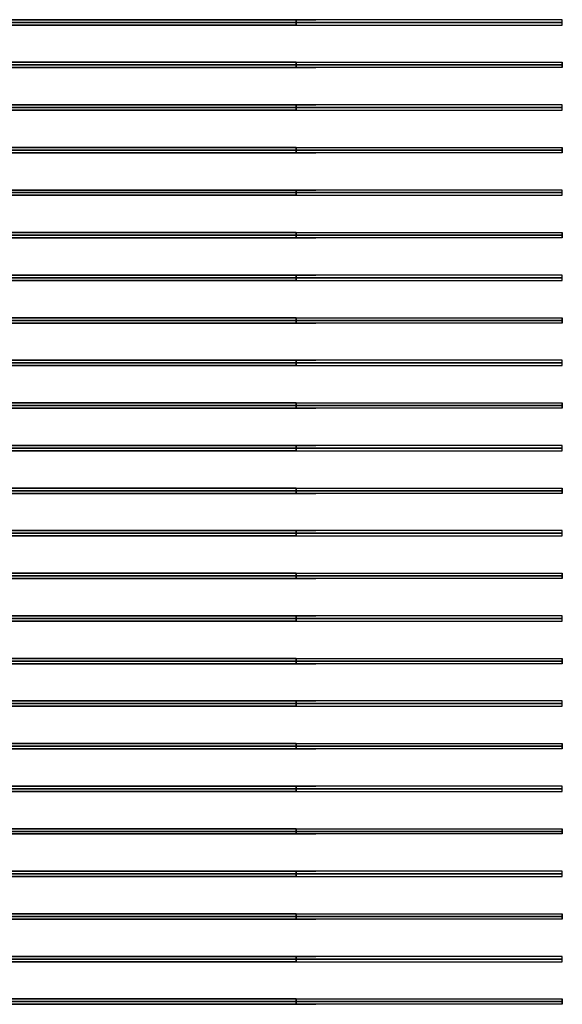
# Model space of a CAD drawing. Header units: millimetres. Extents: x -1200 to 1200, y -1110 to 1110.
# Tile 2 of 2: x -24 to 1200, y -1110 to 1110. Entities that reach past the tile are written whole.
import ezdxf

# ---------------------------------------------------------------- set-up
doc = ezdxf.new("R2010")
doc.units = ezdxf.units.MM
doc.layers.add('Default', color=7, linetype='Continuous', true_color=0x000000)

msp = doc.modelspace()

# ---------------------------------------------------------------- linework, layer by layer
at = {"layer": 'Default', "color": 128, "true_color": 0x064c38}
for p, q in [((-643.9, 1110, -47.1), (643.9, 1110, -47.1)), ((-643.9, 1098, -47.1), (643.9, 1098, -47.1)), ((0, 1110, -150), (0, 1110, -30)), ((0, 1098, -150), (0, 1098, -30)), ((600, 1098, 60), (600, 1110, 60)), ((600, 1098, -60), (600, 1110, -60)), ((1200, 1098, 90), (1200, 1110, 90)), ((1200, 1104, 30), (1200, 1104, 150)), ((-643.9, 918, -47.1), (643.9, 918, -47.1)), ((0, 918, -150), (0, 918, -30)), ((600, 906, 60), (600, 918, 60)), ((600, 906, -60), (600, 918, -60)), ((1200, 906, 90), (1200, 918, 90)), ((1200, 912, 30), (1200, 912, 150)), ((-643.9, 906, -47.1), (643.9, 906, -47.1)), ((0, 906, -150), (0, 906, -30)), ((-643.9, 726, -47.1), (643.9, 726, -47.1)), ((-643.9, 714, -47.1), (643.9, 714, -47.1)), ((0, 726, -150), (0, 726, -30)), ((0, 714, -150), (0, 714, -30)), ((600, 714, 60), (600, 726, 60)), ((600, 714, -60), (600, 726, -60)), ((1200, 714, 90), (1200, 726, 90)), ((1200, 720, 30), (1200, 720, 150)), ((-643.9, 534, -47.1), (643.9, 534, -47.1)), ((0, 534, -150), (0, 534, -30)), ((600, 522, 60), (600, 534, 60)), ((600, 522, -60), (600, 534, -60)), ((1200, 522, 90), (1200, 534, 90)), ((-643.9, 522, -47.1), (643.9, 522, -47.1)), ((0, 522, -150), (0, 522, -30)), ((1200, 528, 30), (1200, 528, 150)), ((-643.9, 342, -47.1), (643.9, 342, -47.1)), ((0, 342, -150), (0, 342, -30)), ((600, 330, 60), (600, 342, 60)), ((600, 330, -60), (600, 342, -60)), ((1200, 330, 90), (1200, 342, 90)), ((1200, 336, 30), (1200, 336, 150)), ((-643.9, 330, -47.1), (643.9, 330, -47.1)), ((0, 330, -150), (0, 330, -30)), ((-643.9, 150, -47.1), (643.9, 150, -47.1)), ((-643.9, 138, -47.1), (643.9, 138, -47.1)), ((0, 150, -150), (0, 150, -30)), ((0, 138, -150), (0, 138, -30)), ((600, 138, 60), (600, 150, 60)), ((600, 138, -60), (600, 150, -60)), ((1200, 138, 90), (1200, 150, 90)), ((1200, 144, 30), (1200, 144, 150)), ((-643.9, -42, -47.1), (643.9, -42, -47.1)), ((0, -42, -150), (0, -42, -30)), ((600, -54, 60), (600, -42, 60)), ((600, -54, -60), (600, -42, -60)), ((1200, -54, 90), (1200, -42, 90)), ((-643.9, -54, -47.1), (643.9, -54, -47.1)), ((0, -54, -150), (0, -54, -30)), ((1200, -48, 30), (1200, -48, 150)), ((-643.9, -234, -47.1), (643.9, -234, -47.1)), ((0, -234, -150), (0, -234, -30)), ((600, -246, 60), (600, -234, 60)), ((600, -246, -60), (600, -234, -60)), ((1200, -246, 90), (1200, -234, 90)), ((1200, -240, 30), (1200, -240, 150)), ((-643.9, -246, -47.1), (643.9, -246, -47.1)), ((0, -246, -150), (0, -246, -30)), ((-643.9, -426, -47.1), (643.9, -426, -47.1)), ((-643.9, -438, -47.1), (643.9, -438, -47.1)), ((0, -426, -150), (0, -426, -30)), ((0, -438, -150), (0, -438, -30)), ((600, -438, 60), (600, -426, 60)), ((600, -438, -60), (600, -426, -60)), ((1200, -438, 90), (1200, -426, 90)), ((1200, -432, 30), (1200, -432, 150)), ((-643.9, -618, -47.1), (643.9, -618, -47.1)), ((0, -618, -150), (0, -618, -30)), ((600, -630, 60), (600, -618, 60)), ((600, -630, -60), (600, -618, -60)), ((1200, -630, 90), (1200, -618, 90)), ((-643.9, -630, -47.1), (643.9, -630, -47.1)), ((0, -630, -150), (0, -630, -30)), ((1200, -624, 30), (1200, -624, 150)), ((-643.9, -810, -47.1), (643.9, -810, -47.1)), ((0, -810, -150), (0, -810, -30)), ((600, -822, 60), (600, -810, 60)), ((600, -822, -60), (600, -810, -60)), ((1200, -822, 90), (1200, -810, 90)), ((1200, -816, 30), (1200, -816, 150)), ((-643.9, -822, -47.1), (643.9, -822, -47.1)), ((0, -822, -150), (0, -822, -30)), ((-643.9, -1002, -47.1), (643.9, -1002, -47.1)), ((-643.9, -1014, -47.1), (643.9, -1014, -47.1)), ((0, -1002, -150), (0, -1002, -30)), ((0, -1014, -150), (0, -1014, -30)), ((600, -1014, 60), (600, -1002, 60)), ((600, -1014, -60), (600, -1002, -60)), ((1200, -1014, 90), (1200, -1002, 90)), ((1200, -1008, 30), (1200, -1008, 150))]:
    msp.add_line(p, q, dxfattribs=at)
at = {"layer": 'Default', "color": 253, "true_color": 0x9da5a8}
for p, q in [((599, 1104, 50), (599, 1104, 500)), ((599, 1104, 50), (601, 1104, 50)), ((599, 1104, 500), (601, 1104, 500)), ((600, 1105, 50), (600, 1105, 500)), ((600, 1103, 50), (600, 1105, 50)), ((600, 1103, 500), (600, 1105, 500)), ((600, 1103, 50), (600, 1103, 500)), ((601, 1104, 50), (601, 1104, 500)), ((599, 1008, 50), (599, 1008, 500)), ((599, 1008, 50), (601, 1008, 50)), ((599, 1008, 500), (601, 1008, 500)), ((600, 1009, 50), (600, 1009, 500)), ((600, 1007, 50), (600, 1009, 50)), ((600, 1007, 500), (600, 1009, 500)), ((600, 1007, 50), (600, 1007, 500)), ((601, 1008, 50), (601, 1008, 500)), ((599, 912, 50), (599, 912, 500)), ((599, 912, 50), (601, 912, 50)), ((599, 912, 500), (601, 912, 500)), ((600, 913, 50), (600, 913, 500)), ((600, 911, 50), (600, 913, 50)), ((600, 911, 500), (600, 913, 500)), ((600, 911, 50), (600, 911, 500)), ((601, 912, 50), (601, 912, 500)), ((599, 816, 50), (599, 816, 500)), ((599, 816, 50), (601, 816, 50)), ((599, 816, 500), (601, 816, 500)), ((600, 817, 50), (600, 817, 500)), ((600, 815, 50), (600, 817, 50)), ((600, 815, 500), (600, 817, 500)), ((600, 815, 50), (600, 815, 500)), ((601, 816, 50), (601, 816, 500)), ((599, 720, 50), (599, 720, 500)), ((599, 720, 50), (601, 720, 50)), ((599, 720, 500), (601, 720, 500)), ((600, 721, 50), (600, 721, 500)), ((600, 719, 50), (600, 721, 50)), ((600, 719, 500), (600, 721, 500)), ((600, 719, 50), (600, 719, 500)), ((601, 720, 50), (601, 720, 500)), ((599, 624, 50), (599, 624, 500)), ((599, 624, 50), (601, 624, 50)), ((599, 624, 500), (601, 624, 500)), ((600, 625, 50), (600, 625, 500)), ((600, 623, 50), (600, 625, 50)), ((600, 623, 500), (600, 625, 500)), ((600, 623, 50), (600, 623, 500)), ((601, 624, 50), (601, 624, 500)), ((599, 528, 50), (599, 528, 500)), ((599, 528, 50), (601, 528, 50)), ((599, 528, 500), (601, 528, 500)), ((600, 529, 50), (600, 529, 500)), ((600, 527, 50), (600, 529, 50)), ((600, 527, 500), (600, 529, 500)), ((600, 527, 50), (600, 527, 500)), ((601, 528, 50), (601, 528, 500)), ((599, 432, 50), (599, 432, 500)), ((599, 432, 50), (601, 432, 50)), ((599, 432, 500), (601, 432, 500)), ((600, 433, 50), (600, 433, 500)), ((600, 431, 50), (600, 433, 50)), ((600, 431, 500), (600, 433, 500)), ((600, 431, 50), (600, 431, 500)), ((601, 432, 50), (601, 432, 500)), ((599, 336, 50), (599, 336, 500)), ((599, 336, 50), (601, 336, 50)), ((599, 336, 500), (601, 336, 500)), ((600, 337, 50), (600, 337, 500)), ((600, 335, 50), (600, 337, 50)), ((600, 335, 500), (600, 337, 500)), ((600, 335, 50), (600, 335, 500)), ((601, 336, 50), (601, 336, 500)), ((599, 240, 50), (599, 240, 500)), ((599, 240, 50), (601, 240, 50)), ((599, 240, 500), (601, 240, 500)), ((600, 241, 50), (600, 241, 500)), ((600, 239, 50), (600, 241, 50)), ((600, 239, 500), (600, 241, 500)), ((600, 239, 50), (600, 239, 500)), ((601, 240, 50), (601, 240, 500)), ((599, 144, 50), (599, 144, 500)), ((599, 144, 50), (601, 144, 50)), ((599, 144, 500), (601, 144, 500)), ((600, 145, 50), (600, 145, 500)), ((600, 143, 50), (600, 145, 50)), ((600, 143, 500), (600, 145, 500)), ((600, 143, 50), (600, 143, 500)), ((601, 144, 50), (601, 144, 500)), ((599, 48, 50), (599, 48, 500)), ((599, 48, 50), (601, 48, 50)), ((599, 48, 500), (601, 48, 500)), ((600, 49, 50), (600, 49, 500)), ((600, 47, 50), (600, 49, 50)), ((600, 47, 500), (600, 49, 500)), ((600, 47, 50), (600, 47, 500)), ((601, 48, 50), (601, 48, 500)), ((599, -48, 50), (599, -48, 500)), ((599, -48, 50), (601, -48, 50)), ((599, -48, 500), (601, -48, 500)), ((600, -47, 50), (600, -47, 500)), ((600, -49, 50), (600, -47, 50)), ((600, -49, 500), (600, -47, 500)), ((600, -49, 50), (600, -49, 500)), ((601, -48, 50), (601, -48, 500)), ((599, -144, 50), (599, -144, 500)), ((599, -144, 50), (601, -144, 50)), ((599, -144, 500), (601, -144, 500)), ((600, -143, 50), (600, -143, 500)), ((600, -145, 50), (600, -143, 50)), ((600, -145, 500), (600, -143, 500)), ((600, -145, 50), (600, -145, 500)), ((601, -144, 50), (601, -144, 500)), ((599, -240, 50), (599, -240, 500)), ((599, -240, 50), (601, -240, 50)), ((599, -240, 500), (601, -240, 500)), ((600, -239, 50), (600, -239, 500)), ((600, -241, 50), (600, -239, 50)), ((600, -241, 500), (600, -239, 500)), ((600, -241, 50), (600, -241, 500)), ((601, -240, 50), (601, -240, 500)), ((599, -336, 50), (599, -336, 500)), ((599, -336, 50), (601, -336, 50)), ((599, -336, 500), (601, -336, 500)), ((600, -335, 50), (600, -335, 500)), ((600, -337, 50), (600, -335, 50)), ((600, -337, 500), (600, -335, 500)), ((600, -337, 50), (600, -337, 500)), ((601, -336, 50), (601, -336, 500)), ((599, -432, 50), (599, -432, 500)), ((599, -432, 50), (601, -432, 50)), ((599, -432, 500), (601, -432, 500)), ((600, -431, 50), (600, -431, 500)), ((600, -433, 50), (600, -431, 50)), ((600, -433, 500), (600, -431, 500)), ((600, -433, 50), (600, -433, 500)), ((601, -432, 50), (601, -432, 500)), ((599, -528, 50), (599, -528, 500)), ((599, -528, 50), (601, -528, 50)), ((599, -528, 500), (601, -528, 500)), ((600, -527, 50), (600, -527, 500)), ((600, -529, 50), (600, -527, 50)), ((600, -529, 500), (600, -527, 500)), ((600, -529, 50), (600, -529, 500)), ((601, -528, 50), (601, -528, 500)), ((599, -624, 50), (599, -624, 500)), ((599, -624, 50), (601, -624, 50)), ((599, -624, 500), (601, -624, 500)), ((600, -623, 50), (600, -623, 500)), ((600, -625, 50), (600, -623, 50)), ((600, -625, 500), (600, -623, 500)), ((600, -625, 50), (600, -625, 500)), ((601, -624, 50), (601, -624, 500)), ((599, -720, 50), (599, -720, 500)), ((599, -720, 50), (601, -720, 50)), ((599, -720, 500), (601, -720, 500)), ((600, -719, 50), (600, -719, 500)), ((600, -721, 50), (600, -719, 50)), ((600, -721, 500), (600, -719, 500)), ((600, -721, 50), (600, -721, 500)), ((601, -720, 50), (601, -720, 500)), ((599, -816, 50), (599, -816, 500)), ((599, -816, 50), (601, -816, 50)), ((599, -816, 500), (601, -816, 500)), ((600, -815, 50), (600, -815, 500)), ((600, -817, 50), (600, -815, 50)), ((600, -817, 500), (600, -815, 500)), ((600, -817, 50), (600, -817, 500)), ((601, -816, 50), (601, -816, 500)), ((599, -912, 50), (599, -912, 500)), ((599, -912, 50), (601, -912, 50)), ((599, -912, 500), (601, -912, 500)), ((600, -911, 50), (600, -911, 500)), ((600, -913, 50), (600, -911, 50)), ((600, -913, 500), (600, -911, 500)), ((600, -913, 50), (600, -913, 500)), ((601, -912, 50), (601, -912, 500)), ((599, -1008, 50), (599, -1008, 500)), ((599, -1008, 50), (601, -1008, 50)), ((599, -1008, 500), (601, -1008, 500)), ((600, -1007, 50), (600, -1007, 500)), ((600, -1009, 50), (600, -1007, 50)), ((600, -1009, 500), (600, -1007, 500)), ((600, -1009, 50), (600, -1009, 500)), ((601, -1008, 50), (601, -1008, 500)), ((599, -1104, 50), (599, -1104, 500)), ((599, -1104, 50), (601, -1104, 50)), ((599, -1104, 500), (601, -1104, 500)), ((600, -1103, 50), (600, -1103, 500)), ((600, -1105, 50), (600, -1103, 50)), ((600, -1105, 500), (600, -1103, 500)), ((600, -1105, 50), (600, -1105, 500)), ((601, -1104, 50), (601, -1104, 500))]:
    msp.add_line(p, q, dxfattribs=at)
at = {"layer": 'Default', "color": 9, "true_color": 0xc8c9c7}
for p, q in [((-643.9, 1014, 47.1), (643.9, 1014, 47.1)), ((-643.9, 1002, 47.1), (643.9, 1002, 47.1)), ((0, 1014, 150), (0, 1014, 30)), ((0, 1002, 150), (0, 1002, 30)), ((600, 1014, -60), (600, 1002, -60)), ((600, 1014, 60), (600, 1002, 60)), ((1200, 1002, -90), (1200, 1014, -90)), ((1200, 1008, -150), (1200, 1008, -30)), ((-643.9, 822, 47.1), (643.9, 822, 47.1)), ((0, 822, 150), (0, 822, 30)), ((600, 822, -60), (600, 810, -60)), ((600, 822, 60), (600, 810, 60)), ((1200, 810, -90), (1200, 822, -90)), ((-643.9, 810, 47.1), (643.9, 810, 47.1)), ((0, 810, 150), (0, 810, 30)), ((1200, 816, -150), (1200, 816, -30)), ((-643.9, 630, 47.1), (643.9, 630, 47.1)), ((0, 630, 150), (0, 630, 30)), ((600, 630, -60), (600, 618, -60)), ((600, 630, 60), (600, 618, 60)), ((1200, 618, -90), (1200, 630, -90)), ((1200, 624, -150), (1200, 624, -30)), ((-643.9, 618, 47.1), (643.9, 618, 47.1)), ((0, 618, 150), (0, 618, 30)), ((-643.9, 438, 47.1), (643.9, 438, 47.1)), ((-643.9, 426, 47.1), (643.9, 426, 47.1)), ((0, 438, 150), (0, 438, 30)), ((0, 426, 150), (0, 426, 30)), ((600, 438, -60), (600, 426, -60)), ((600, 438, 60), (600, 426, 60)), ((1200, 426, -90), (1200, 438, -90)), ((1200, 432, -150), (1200, 432, -30)), ((-643.9, 246, 47.1), (643.9, 246, 47.1)), ((0, 246, 150), (0, 246, 30)), ((600, 246, -60), (600, 234, -60)), ((600, 246, 60), (600, 234, 60)), ((1200, 234, -90), (1200, 246, -90)), ((-643.9, 234, 47.1), (643.9, 234, 47.1)), ((0, 234, 150), (0, 234, 30)), ((1200, 240, -150), (1200, 240, -30)), ((-643.9, 54, 47.1), (643.9, 54, 47.1)), ((0, 54, 150), (0, 54, 30)), ((600, 54, -60), (600, 42, -60)), ((600, 54, 60), (600, 42, 60)), ((1200, 42, -90), (1200, 54, -90)), ((1200, 48, -150), (1200, 48, -30)), ((-643.9, 42, 47.1), (643.9, 42, 47.1)), ((0, 42, 150), (0, 42, 30)), ((-643.9, -138, 47.1), (643.9, -138, 47.1)), ((-643.9, -150, 47.1), (643.9, -150, 47.1)), ((0, -138, 150), (0, -138, 30)), ((0, -150, 150), (0, -150, 30)), ((600, -138, -60), (600, -150, -60)), ((600, -138, 60), (600, -150, 60)), ((1200, -150, -90), (1200, -138, -90)), ((1200, -144, -150), (1200, -144, -30)), ((-643.9, -330, 47.1), (643.9, -330, 47.1)), ((0, -330, 150), (0, -330, 30)), ((600, -330, -60), (600, -342, -60)), ((600, -330, 60), (600, -342, 60)), ((1200, -342, -90), (1200, -330, -90)), ((-643.9, -342, 47.1), (643.9, -342, 47.1)), ((0, -342, 150), (0, -342, 30)), ((1200, -336, -150), (1200, -336, -30)), ((-643.9, -522, 47.1), (643.9, -522, 47.1)), ((0, -522, 150), (0, -522, 30)), ((600, -522, -60), (600, -534, -60)), ((600, -522, 60), (600, -534, 60)), ((1200, -534, -90), (1200, -522, -90)), ((1200, -528, -150), (1200, -528, -30)), ((-643.9, -534, 47.1), (643.9, -534, 47.1)), ((0, -534, 150), (0, -534, 30)), ((-643.9, -714, 47.1), (643.9, -714, 47.1)), ((-643.9, -726, 47.1), (643.9, -726, 47.1)), ((0, -714, 150), (0, -714, 30)), ((0, -726, 150), (0, -726, 30)), ((600, -714, -60), (600, -726, -60)), ((600, -714, 60), (600, -726, 60)), ((1200, -726, -90), (1200, -714, -90)), ((1200, -720, -150), (1200, -720, -30)), ((-643.9, -906, 47.1), (643.9, -906, 47.1)), ((0, -906, 150), (0, -906, 30)), ((600, -906, -60), (600, -918, -60)), ((600, -906, 60), (600, -918, 60)), ((1200, -918, -90), (1200, -906, -90)), ((-643.9, -918, 47.1), (643.9, -918, 47.1)), ((0, -918, 150), (0, -918, 30)), ((1200, -912, -150), (1200, -912, -30)), ((-643.9, -1098, 47.1), (643.9, -1098, 47.1)), ((-643.9, -1110, 47.1), (643.9, -1110, 47.1)), ((0, -1098, 150), (0, -1098, 30)), ((0, -1110, 150), (0, -1110, 30)), ((600, -1098, -60), (600, -1110, -60)), ((600, -1098, 60), (600, -1110, 60)), ((1200, -1110, -90), (1200, -1098, -90)), ((1200, -1104, -150), (1200, -1104, -30))]:
    msp.add_line(p, q, dxfattribs=at)
at = {"layer": 'Default', "color": 253, "true_color": 0x9da5a8}
for centre in [(600, 1104, 50), (600, 1104, 275), (600, 1008, 50), (600, 1008, 275), (600, 912, 50), (600, 912, 275), (600, 816, 50), (600, 816, 275), (600, 720, 50), (600, 720, 275), (600, 624, 50), (600, 624, 275), (600, 528, 50), (600, 528, 275), (600, 432, 50), (600, 432, 275), (600, 336, 50), (600, 336, 275), (600, 240, 50), (600, 240, 275), (600, 144, 50), (600, 144, 275), (600, 48, 50), (600, 48, 275), (600, -48, 50), (600, -48, 275), (600, -144, 50), (600, -144, 275), (600, -240, 50), (600, -240, 275), (600, -336, 50), (600, -336, 275), (600, -432, 50), (600, -432, 275), (600, -528, 50), (600, -528, 275), (600, -624, 50), (600, -624, 275), (600, -720, 50), (600, -720, 275), (600, -816, 50), (600, -816, 275), (600, -912, 50), (600, -912, 275), (600, -1008, 50), (600, -1008, 275), (600, -1104, 50), (600, -1104, 275)]:
    msp.add_circle(centre, 1, dxfattribs=at)
at = {"layer": 'Default', "color": 253, "true_color": 0x9da5a8, "extrusion": (0, 0, -1)}
for centre in [(-600, 1104, -500), (-600, 1008, -500), (-600, 912, -500), (-600, 816, -500), (-600, 720, -500), (-600, 624, -500), (-600, 528, -500), (-600, 432, -500), (-600, 336, -500), (-600, 240, -500), (-600, 144, -500), (-600, 48, -500), (-600, -48, -500), (-600, -144, -500), (-600, -240, -500), (-600, -336, -500), (-600, -432, -500), (-600, -528, -500), (-600, -624, -500), (-600, -720, -500), (-600, -816, -500), (-600, -912, -500), (-600, -1008, -500), (-600, -1104, -500)]:
    msp.add_circle(centre, 1, dxfattribs=at)
at = {"layer": 'Default', "color": 128, "true_color": 0x064c38, "extrusion": (0, -1, 0)}
for centre, start, end in [((0, 2015, -1110), 252.9385, 287.0615), ((0, 2015, -1104), 252.9385, 287.0615), ((1200, -2015, -1110), 90, 107.0615), ((1200, -1895, -1110), 90, 107.0615), ((1200, -2015, -1104), 90, 107.0615), ((0, 2015, -918), 252.9385, 287.0615), ((0, 2015, -912), 252.9385, 287.0615), ((1200, -2015, -918), 90, 107.0615), ((1200, -1895, -918), 90, 107.0615), ((1200, -2015, -912), 90, 107.0615), ((0, 2015, -726), 252.9385, 287.0615), ((0, 2015, -720), 252.9385, 287.0615), ((1200, -2015, -726), 90, 107.0615), ((1200, -1895, -726), 90, 107.0615), ((1200, -2015, -720), 90, 107.0615), ((0, 2015, -534), 252.9385, 287.0615), ((1200, -2015, -534), 90, 107.0615), ((1200, -1895, -534), 90, 107.0615), ((0, 2015, -528), 252.9385, 287.0615), ((1200, -2015, -528), 90, 107.0615), ((0, 2015, -342), 252.9385, 287.0615), ((0, 2015, -336), 252.9385, 287.0615), ((1200, -2015, -342), 90, 107.0615), ((1200, -1895, -342), 90, 107.0615), ((1200, -2015, -336), 90, 107.0615), ((0, 2015, -150), 252.9385, 287.0615), ((0, 2015, -144), 252.9385, 287.0615), ((1200, -2015, -150), 90, 107.0615), ((1200, -1895, -150), 90, 107.0615), ((1200, -2015, -144), 90, 107.0615), ((0, 2015, 42), 252.9385, 287.0615), ((1200, -2015, 42), 90, 107.0615), ((1200, -1895, 42), 90, 107.0615), ((0, 2015, 48), 252.9385, 287.0615), ((1200, -2015, 48), 90, 107.0615), ((0, 2015, 234), 252.9385, 287.0615), ((0, 2015, 240), 252.9385, 287.0615), ((1200, -2015, 234), 90, 107.0615), ((1200, -1895, 234), 90, 107.0615), ((1200, -2015, 240), 90, 107.0615), ((0, 2015, 426), 252.9385, 287.0615), ((0, 2015, 432), 252.9385, 287.0615), ((1200, -2015, 426), 90, 107.0615), ((1200, -1895, 426), 90, 107.0615), ((1200, -2015, 432), 90, 107.0615), ((0, 2015, 618), 252.9385, 287.0615), ((1200, -2015, 618), 90, 107.0615), ((1200, -1895, 618), 90, 107.0615), ((0, 2015, 624), 252.9385, 287.0615), ((1200, -2015, 624), 90, 107.0615), ((0, 2015, 810), 252.9385, 287.0615), ((0, 2015, 816), 252.9385, 287.0615), ((1200, -2015, 810), 90, 107.0615), ((1200, -1895, 810), 90, 107.0615), ((1200, -2015, 816), 90, 107.0615), ((0, 2015, 1002), 252.9385, 287.0615), ((0, 2015, 1008), 252.9385, 287.0615), ((1200, -2015, 1002), 90, 107.0615), ((1200, -1895, 1002), 90, 107.0615), ((1200, -2015, 1008), 90, 107.0615)]:
    msp.add_arc(centre, 2045, start, end, dxfattribs=at)
at = {"layer": 'Default', "color": 128, "true_color": 0x064c38, "extrusion": (0, 1, 0)}
for centre, start, end in [((0, 1895, 1110), 252.9385, 287.0615), ((0, 1895, 1104), 252.9385, 287.0615), ((0, 2015, 1098), 252.9385, 287.0615), ((0, 1895, 1098), 252.9385, 287.0615), ((-1200, -1895, 1104), 72.9385, 90), ((-1200, -2015, 1098), 72.9385, 90), ((-1200, -1895, 1098), 72.9385, 90), ((0, 1895, 918), 252.9385, 287.0615), ((0, 1895, 912), 252.9385, 287.0615), ((-1200, -1895, 912), 72.9385, 90), ((0, 2015, 906), 252.9385, 287.0615), ((0, 1895, 906), 252.9385, 287.0615), ((-1200, -2015, 906), 72.9385, 90), ((-1200, -1895, 906), 72.9385, 90), ((0, 1895, 726), 252.9385, 287.0615), ((0, 1895, 720), 252.9385, 287.0615), ((0, 2015, 714), 252.9385, 287.0615), ((0, 1895, 714), 252.9385, 287.0615), ((-1200, -1895, 720), 72.9385, 90), ((-1200, -2015, 714), 72.9385, 90), ((-1200, -1895, 714), 72.9385, 90), ((0, 1895, 534), 252.9385, 287.0615), ((0, 1895, 528), 252.9385, 287.0615), ((0, 2015, 522), 252.9385, 287.0615), ((0, 1895, 522), 252.9385, 287.0615), ((-1200, -1895, 528), 72.9385, 90), ((-1200, -2015, 522), 72.9385, 90), ((-1200, -1895, 522), 72.9385, 90), ((0, 1895, 342), 252.9385, 287.0615), ((0, 1895, 336), 252.9385, 287.0615), ((-1200, -1895, 336), 72.9385, 90), ((0, 2015, 330), 252.9385, 287.0615), ((0, 1895, 330), 252.9385, 287.0615), ((-1200, -2015, 330), 72.9385, 90), ((-1200, -1895, 330), 72.9385, 90), ((0, 1895, 150), 252.9385, 287.0615), ((0, 1895, 144), 252.9385, 287.0615), ((0, 2015, 138), 252.9385, 287.0615), ((0, 1895, 138), 252.9385, 287.0615), ((-1200, -1895, 144), 72.9385, 90), ((-1200, -2015, 138), 72.9385, 90), ((-1200, -1895, 138), 72.9385, 90), ((0, 1895, -42), 252.9385, 287.0615), ((0, 1895, -48), 252.9385, 287.0615), ((0, 2015, -54), 252.9385, 287.0615), ((0, 1895, -54), 252.9385, 287.0615), ((-1200, -1895, -48), 72.9385, 90), ((-1200, -2015, -54), 72.9385, 90), ((-1200, -1895, -54), 72.9385, 90), ((0, 1895, -234), 252.9385, 287.0615), ((0, 1895, -240), 252.9385, 287.0615), ((-1200, -1895, -240), 72.9385, 90), ((0, 2015, -246), 252.9385, 287.0615), ((0, 1895, -246), 252.9385, 287.0615), ((-1200, -2015, -246), 72.9385, 90), ((-1200, -1895, -246), 72.9385, 90), ((0, 1895, -426), 252.9385, 287.0615), ((0, 1895, -432), 252.9385, 287.0615), ((0, 2015, -438), 252.9385, 287.0615), ((0, 1895, -438), 252.9385, 287.0615), ((-1200, -1895, -432), 72.9385, 90), ((-1200, -2015, -438), 72.9385, 90), ((-1200, -1895, -438), 72.9385, 90), ((0, 1895, -618), 252.9385, 287.0615), ((0, 1895, -624), 252.9385, 287.0615), ((0, 2015, -630), 252.9385, 287.0615), ((0, 1895, -630), 252.9385, 287.0615), ((-1200, -1895, -624), 72.9385, 90), ((-1200, -2015, -630), 72.9385, 90), ((-1200, -1895, -630), 72.9385, 90), ((0, 1895, -810), 252.9385, 287.0615), ((0, 1895, -816), 252.9385, 287.0615), ((-1200, -1895, -816), 72.9385, 90), ((0, 2015, -822), 252.9385, 287.0615), ((0, 1895, -822), 252.9385, 287.0615), ((-1200, -2015, -822), 72.9385, 90), ((-1200, -1895, -822), 72.9385, 90), ((0, 1895, -1002), 252.9385, 287.0615), ((0, 1895, -1008), 252.9385, 287.0615), ((0, 2015, -1014), 252.9385, 287.0615), ((0, 1895, -1014), 252.9385, 287.0615), ((-1200, -1895, -1008), 72.9385, 90), ((-1200, -2015, -1014), 72.9385, 90), ((-1200, -1895, -1014), 72.9385, 90)]:
    msp.add_arc(centre, 2045, start, end, dxfattribs=at)
at = {"layer": 'Default', "color": 9, "true_color": 0xc8c9c7, "extrusion": (0, -1, 0)}
for centre, start, end in [((0, -2015, -1014), 72.9385, 107.0615), ((0, -1895, -1014), 72.9385, 107.0615), ((0, -1895, -1008), 72.9385, 107.0615), ((0, -1895, -1002), 72.9385, 107.0615), ((1200, 2015, -1014), 252.9385, 270), ((1200, 1895, -1014), 252.9385, 270), ((1200, 1895, -1008), 252.9385, 270), ((0, -2015, -822), 72.9385, 107.0615), ((0, -1895, -822), 72.9385, 107.0615), ((1200, 2015, -822), 252.9385, 270), ((1200, 1895, -822), 252.9385, 270), ((0, -1895, -816), 72.9385, 107.0615), ((0, -1895, -810), 72.9385, 107.0615), ((1200, 1895, -816), 252.9385, 270), ((0, -2015, -630), 72.9385, 107.0615), ((0, -1895, -630), 72.9385, 107.0615), ((0, -1895, -624), 72.9385, 107.0615), ((1200, 2015, -630), 252.9385, 270), ((1200, 1895, -630), 252.9385, 270), ((1200, 1895, -624), 252.9385, 270), ((0, -1895, -618), 72.9385, 107.0615), ((0, -2015, -438), 72.9385, 107.0615), ((0, -1895, -438), 72.9385, 107.0615), ((0, -1895, -432), 72.9385, 107.0615), ((0, -1895, -426), 72.9385, 107.0615), ((1200, 2015, -438), 252.9385, 270), ((1200, 1895, -438), 252.9385, 270), ((1200, 1895, -432), 252.9385, 270), ((0, -2015, -246), 72.9385, 107.0615), ((0, -1895, -246), 72.9385, 107.0615), ((1200, 2015, -246), 252.9385, 270), ((1200, 1895, -246), 252.9385, 270), ((0, -1895, -240), 72.9385, 107.0615), ((0, -1895, -234), 72.9385, 107.0615), ((1200, 1895, -240), 252.9385, 270), ((0, -2015, -54), 72.9385, 107.0615), ((0, -1895, -54), 72.9385, 107.0615), ((0, -1895, -48), 72.9385, 107.0615), ((1200, 2015, -54), 252.9385, 270), ((1200, 1895, -54), 252.9385, 270), ((1200, 1895, -48), 252.9385, 270), ((0, -1895, -42), 72.9385, 107.0615), ((0, -2015, 138), 72.9385, 107.0615), ((0, -1895, 138), 72.9385, 107.0615), ((0, -1895, 144), 72.9385, 107.0615), ((0, -1895, 150), 72.9385, 107.0615), ((1200, 2015, 138), 252.9385, 270), ((1200, 1895, 138), 252.9385, 270), ((1200, 1895, 144), 252.9385, 270), ((0, -2015, 330), 72.9385, 107.0615), ((0, -1895, 330), 72.9385, 107.0615), ((1200, 2015, 330), 252.9385, 270), ((1200, 1895, 330), 252.9385, 270), ((0, -1895, 336), 72.9385, 107.0615), ((0, -1895, 342), 72.9385, 107.0615), ((1200, 1895, 336), 252.9385, 270), ((0, -2015, 522), 72.9385, 107.0615), ((0, -1895, 522), 72.9385, 107.0615), ((0, -1895, 528), 72.9385, 107.0615), ((1200, 2015, 522), 252.9385, 270), ((1200, 1895, 522), 252.9385, 270), ((1200, 1895, 528), 252.9385, 270), ((0, -1895, 534), 72.9385, 107.0615), ((0, -2015, 714), 72.9385, 107.0615), ((0, -1895, 714), 72.9385, 107.0615), ((0, -1895, 720), 72.9385, 107.0615), ((0, -1895, 726), 72.9385, 107.0615), ((1200, 2015, 714), 252.9385, 270), ((1200, 1895, 714), 252.9385, 270), ((1200, 1895, 720), 252.9385, 270), ((0, -2015, 906), 72.9385, 107.0615), ((0, -1895, 906), 72.9385, 107.0615), ((1200, 2015, 906), 252.9385, 270), ((1200, 1895, 906), 252.9385, 270), ((0, -1895, 912), 72.9385, 107.0615), ((0, -1895, 918), 72.9385, 107.0615), ((1200, 1895, 912), 252.9385, 270), ((0, -2015, 1098), 72.9385, 107.0615), ((0, -1895, 1098), 72.9385, 107.0615), ((0, -1895, 1104), 72.9385, 107.0615), ((0, -1895, 1110), 72.9385, 107.0615), ((1200, 2015, 1098), 252.9385, 270), ((1200, 1895, 1098), 252.9385, 270), ((1200, 1895, 1104), 252.9385, 270)]:
    msp.add_arc(centre, 2045, start, end, dxfattribs=at)
at = {"layer": 'Default', "color": 9, "true_color": 0xc8c9c7, "extrusion": (0, 1, 0)}
for centre, start, end in [((0, -2015, 1008), 72.9385, 107.0615), ((0, -2015, 1002), 72.9385, 107.0615), ((-1200, 2015, 1008), 270, 287.0615), ((-1200, 2015, 1002), 270, 287.0615), ((-1200, 1895, 1002), 270, 287.0615), ((0, -2015, 816), 72.9385, 107.0615), ((0, -2015, 810), 72.9385, 107.0615), ((-1200, 2015, 816), 270, 287.0615), ((-1200, 2015, 810), 270, 287.0615), ((-1200, 1895, 810), 270, 287.0615), ((0, -2015, 624), 72.9385, 107.0615), ((-1200, 2015, 624), 270, 287.0615), ((0, -2015, 618), 72.9385, 107.0615), ((-1200, 2015, 618), 270, 287.0615), ((-1200, 1895, 618), 270, 287.0615), ((0, -2015, 432), 72.9385, 107.0615), ((0, -2015, 426), 72.9385, 107.0615), ((-1200, 2015, 432), 270, 287.0615), ((-1200, 2015, 426), 270, 287.0615), ((-1200, 1895, 426), 270, 287.0615), ((0, -2015, 240), 72.9385, 107.0615), ((0, -2015, 234), 72.9385, 107.0615), ((-1200, 2015, 240), 270, 287.0615), ((-1200, 2015, 234), 270, 287.0615), ((-1200, 1895, 234), 270, 287.0615), ((0, -2015, 48), 72.9385, 107.0615), ((-1200, 2015, 48), 270, 287.0615), ((0, -2015, 42), 72.9385, 107.0615), ((-1200, 2015, 42), 270, 287.0615), ((-1200, 1895, 42), 270, 287.0615), ((0, -2015, -144), 72.9385, 107.0615), ((0, -2015, -150), 72.9385, 107.0615), ((-1200, 2015, -144), 270, 287.0615), ((-1200, 2015, -150), 270, 287.0615), ((-1200, 1895, -150), 270, 287.0615), ((0, -2015, -336), 72.9385, 107.0615), ((0, -2015, -342), 72.9385, 107.0615), ((-1200, 2015, -336), 270, 287.0615), ((-1200, 2015, -342), 270, 287.0615), ((-1200, 1895, -342), 270, 287.0615), ((0, -2015, -528), 72.9385, 107.0615), ((-1200, 2015, -528), 270, 287.0615), ((0, -2015, -534), 72.9385, 107.0615), ((-1200, 2015, -534), 270, 287.0615), ((-1200, 1895, -534), 270, 287.0615), ((0, -2015, -720), 72.9385, 107.0615), ((0, -2015, -726), 72.9385, 107.0615), ((-1200, 2015, -720), 270, 287.0615), ((-1200, 2015, -726), 270, 287.0615), ((-1200, 1895, -726), 270, 287.0615), ((0, -2015, -912), 72.9385, 107.0615), ((0, -2015, -918), 72.9385, 107.0615), ((-1200, 2015, -912), 270, 287.0615), ((-1200, 2015, -918), 270, 287.0615), ((-1200, 1895, -918), 270, 287.0615), ((0, -2015, -1104), 72.9385, 107.0615), ((0, -2015, -1110), 72.9385, 107.0615), ((-1200, 2015, -1104), 270, 287.0615), ((-1200, 2015, -1110), 270, 287.0615), ((-1200, 1895, -1110), 270, 287.0615)]:
    msp.add_arc(centre, 2045, start, end, dxfattribs=at)
at = {"layer": 'Default', "color": 128, "true_color": 0x064c38}
for points in [[(1200, 1110, 30), (1200, 1110, 90), (1200, 1110, 150)], [(600, 1110, 60), (600, 1104, 60), (600, 1098, 60)], [(600, 1110, -60), (600, 1104, -60), (600, 1098, -60)], [(1200, 1098, 150), (1200, 1104, 150), (1200, 1110, 150)], [(1200, 1098, 30), (1200, 1104, 30), (1200, 1110, 30)], [(1200, 1098, 150), (1200, 1098, 90), (1200, 1098, 30)], [(600, 918, 60), (600, 912, 60), (600, 906, 60)], [(600, 918, -60), (600, 912, -60), (600, 906, -60)], [(1200, 906, 150), (1200, 912, 150), (1200, 918, 150)], [(1200, 906, 30), (1200, 912, 30), (1200, 918, 30)], [(1200, 918, 30), (1200, 918, 90), (1200, 918, 150)], [(1200, 906, 150), (1200, 906, 90), (1200, 906, 30)], [(600, 726, 60), (600, 720, 60), (600, 714, 60)], [(600, 726, -60), (600, 720, -60), (600, 714, -60)], [(1200, 714, 150), (1200, 720, 150), (1200, 726, 150)], [(1200, 714, 30), (1200, 720, 30), (1200, 726, 30)], [(1200, 726, 30), (1200, 726, 90), (1200, 726, 150)], [(1200, 714, 150), (1200, 714, 90), (1200, 714, 30)], [(600, 534, 60), (600, 528, 60), (600, 522, 60)], [(600, 534, -60), (600, 528, -60), (600, 522, -60)], [(1200, 522, 150), (1200, 528, 150), (1200, 534, 150)], [(1200, 522, 30), (1200, 528, 30), (1200, 534, 30)], [(1200, 534, 30), (1200, 534, 90), (1200, 534, 150)], [(1200, 522, 150), (1200, 522, 90), (1200, 522, 30)], [(600, 342, 60), (600, 336, 60), (600, 330, 60)], [(600, 342, -60), (600, 336, -60), (600, 330, -60)], [(1200, 330, 150), (1200, 336, 150), (1200, 342, 150)], [(1200, 330, 30), (1200, 336, 30), (1200, 342, 30)], [(1200, 342, 30), (1200, 342, 90), (1200, 342, 150)], [(1200, 330, 150), (1200, 330, 90), (1200, 330, 30)], [(600, 150, 60), (600, 144, 60), (600, 138, 60)], [(600, 150, -60), (600, 144, -60), (600, 138, -60)], [(1200, 138, 150), (1200, 144, 150), (1200, 150, 150)], [(1200, 138, 30), (1200, 144, 30), (1200, 150, 30)], [(1200, 150, 30), (1200, 150, 90), (1200, 150, 150)], [(1200, 138, 150), (1200, 138, 90), (1200, 138, 30)], [(600, -42, 60), (600, -48, 60), (600, -54, 60)], [(600, -42, -60), (600, -48, -60), (600, -54, -60)], [(1200, -54, 150), (1200, -48, 150), (1200, -42, 150)], [(1200, -54, 30), (1200, -48, 30), (1200, -42, 30)], [(1200, -42, 30), (1200, -42, 90), (1200, -42, 150)], [(1200, -54, 150), (1200, -54, 90), (1200, -54, 30)], [(600, -234, 60), (600, -240, 60), (600, -246, 60)], [(600, -234, -60), (600, -240, -60), (600, -246, -60)], [(1200, -246, 150), (1200, -240, 150), (1200, -234, 150)], [(1200, -246, 30), (1200, -240, 30), (1200, -234, 30)], [(1200, -234, 30), (1200, -234, 90), (1200, -234, 150)], [(1200, -246, 150), (1200, -246, 90), (1200, -246, 30)], [(600, -426, 60), (600, -432, 60), (600, -438, 60)], [(600, -426, -60), (600, -432, -60), (600, -438, -60)], [(1200, -438, 150), (1200, -432, 150), (1200, -426, 150)], [(1200, -438, 30), (1200, -432, 30), (1200, -426, 30)], [(1200, -426, 30), (1200, -426, 90), (1200, -426, 150)], [(1200, -438, 150), (1200, -438, 90), (1200, -438, 30)], [(600, -618, 60), (600, -624, 60), (600, -630, 60)], [(600, -618, -60), (600, -624, -60), (600, -630, -60)], [(1200, -630, 150), (1200, -624, 150), (1200, -618, 150)], [(1200, -630, 30), (1200, -624, 30), (1200, -618, 30)], [(1200, -618, 30), (1200, -618, 90), (1200, -618, 150)], [(1200, -630, 150), (1200, -630, 90), (1200, -630, 30)], [(600, -810, 60), (600, -816, 60), (600, -822, 60)], [(600, -810, -60), (600, -816, -60), (600, -822, -60)], [(1200, -822, 150), (1200, -816, 150), (1200, -810, 150)], [(1200, -822, 30), (1200, -816, 30), (1200, -810, 30)], [(1200, -810, 30), (1200, -810, 90), (1200, -810, 150)], [(1200, -822, 150), (1200, -822, 90), (1200, -822, 30)], [(600, -1002, 60), (600, -1008, 60), (600, -1014, 60)], [(600, -1002, -60), (600, -1008, -60), (600, -1014, -60)], [(1200, -1014, 150), (1200, -1008, 150), (1200, -1002, 150)], [(1200, -1014, 30), (1200, -1008, 30), (1200, -1002, 30)], [(1200, -1002, 30), (1200, -1002, 90), (1200, -1002, 150)], [(1200, -1014, 150), (1200, -1014, 90), (1200, -1014, 30)]]:
    msp.add_open_spline(points, degree=2, dxfattribs=at)
at = {"layer": 'Default', "color": 9, "true_color": 0xc8c9c7}
for points in [[(600, 1002, -60), (600, 1008, -60), (600, 1014, -60)], [(600, 1002, 60), (600, 1008, 60), (600, 1014, 60)], [(1200, 1014, -150), (1200, 1008, -150), (1200, 1002, -150)], [(1200, 1014, -150), (1200, 1014, -90), (1200, 1014, -30)], [(1200, 1014, -30), (1200, 1008, -30), (1200, 1002, -30)], [(1200, 1002, -30), (1200, 1002, -90), (1200, 1002, -150)], [(600, 810, -60), (600, 816, -60), (600, 822, -60)], [(600, 810, 60), (600, 816, 60), (600, 822, 60)], [(1200, 822, -150), (1200, 816, -150), (1200, 810, -150)], [(1200, 822, -150), (1200, 822, -90), (1200, 822, -30)], [(1200, 822, -30), (1200, 816, -30), (1200, 810, -30)], [(1200, 810, -30), (1200, 810, -90), (1200, 810, -150)], [(600, 618, -60), (600, 624, -60), (600, 630, -60)], [(600, 618, 60), (600, 624, 60), (600, 630, 60)], [(1200, 630, -150), (1200, 624, -150), (1200, 618, -150)], [(1200, 630, -150), (1200, 630, -90), (1200, 630, -30)], [(1200, 630, -30), (1200, 624, -30), (1200, 618, -30)], [(1200, 618, -30), (1200, 618, -90), (1200, 618, -150)], [(600, 426, -60), (600, 432, -60), (600, 438, -60)], [(600, 426, 60), (600, 432, 60), (600, 438, 60)], [(1200, 438, -150), (1200, 432, -150), (1200, 426, -150)], [(1200, 438, -150), (1200, 438, -90), (1200, 438, -30)], [(1200, 438, -30), (1200, 432, -30), (1200, 426, -30)], [(1200, 426, -30), (1200, 426, -90), (1200, 426, -150)], [(600, 234, -60), (600, 240, -60), (600, 246, -60)], [(600, 234, 60), (600, 240, 60), (600, 246, 60)], [(1200, 246, -150), (1200, 240, -150), (1200, 234, -150)], [(1200, 246, -150), (1200, 246, -90), (1200, 246, -30)], [(1200, 246, -30), (1200, 240, -30), (1200, 234, -30)], [(1200, 234, -30), (1200, 234, -90), (1200, 234, -150)], [(600, 42, -60), (600, 48, -60), (600, 54, -60)], [(600, 42, 60), (600, 48, 60), (600, 54, 60)], [(1200, 54, -150), (1200, 48, -150), (1200, 42, -150)], [(1200, 54, -150), (1200, 54, -90), (1200, 54, -30)], [(1200, 54, -30), (1200, 48, -30), (1200, 42, -30)], [(1200, 42, -30), (1200, 42, -90), (1200, 42, -150)], [(600, -150, -60), (600, -144, -60), (600, -138, -60)], [(600, -150, 60), (600, -144, 60), (600, -138, 60)], [(1200, -138, -150), (1200, -144, -150), (1200, -150, -150)], [(1200, -138, -150), (1200, -138, -90), (1200, -138, -30)], [(1200, -138, -30), (1200, -144, -30), (1200, -150, -30)], [(1200, -150, -30), (1200, -150, -90), (1200, -150, -150)], [(600, -342, -60), (600, -336, -60), (600, -330, -60)], [(600, -342, 60), (600, -336, 60), (600, -330, 60)], [(1200, -330, -150), (1200, -336, -150), (1200, -342, -150)], [(1200, -330, -150), (1200, -330, -90), (1200, -330, -30)], [(1200, -330, -30), (1200, -336, -30), (1200, -342, -30)], [(1200, -342, -30), (1200, -342, -90), (1200, -342, -150)], [(600, -534, -60), (600, -528, -60), (600, -522, -60)], [(600, -534, 60), (600, -528, 60), (600, -522, 60)], [(1200, -522, -150), (1200, -528, -150), (1200, -534, -150)], [(1200, -522, -150), (1200, -522, -90), (1200, -522, -30)], [(1200, -522, -30), (1200, -528, -30), (1200, -534, -30)], [(1200, -534, -30), (1200, -534, -90), (1200, -534, -150)], [(600, -726, -60), (600, -720, -60), (600, -714, -60)], [(600, -726, 60), (600, -720, 60), (600, -714, 60)], [(1200, -714, -150), (1200, -720, -150), (1200, -726, -150)], [(1200, -714, -150), (1200, -714, -90), (1200, -714, -30)], [(1200, -714, -30), (1200, -720, -30), (1200, -726, -30)], [(1200, -726, -30), (1200, -726, -90), (1200, -726, -150)], [(600, -918, -60), (600, -912, -60), (600, -906, -60)], [(600, -918, 60), (600, -912, 60), (600, -906, 60)], [(1200, -906, -150), (1200, -912, -150), (1200, -918, -150)], [(1200, -906, -150), (1200, -906, -90), (1200, -906, -30)], [(1200, -906, -30), (1200, -912, -30), (1200, -918, -30)], [(1200, -918, -30), (1200, -918, -90), (1200, -918, -150)], [(600, -1110, -60), (600, -1104, -60), (600, -1098, -60)], [(600, -1110, 60), (600, -1104, 60), (600, -1098, 60)], [(1200, -1098, -150), (1200, -1104, -150), (1200, -1110, -150)], [(1200, -1098, -150), (1200, -1098, -90), (1200, -1098, -30)], [(1200, -1098, -30), (1200, -1104, -30), (1200, -1110, -30)], [(1200, -1110, -30), (1200, -1110, -90), (1200, -1110, -150)]]:
    msp.add_open_spline(points, degree=2, dxfattribs=at)

doc.saveas('drawing.dxf')
